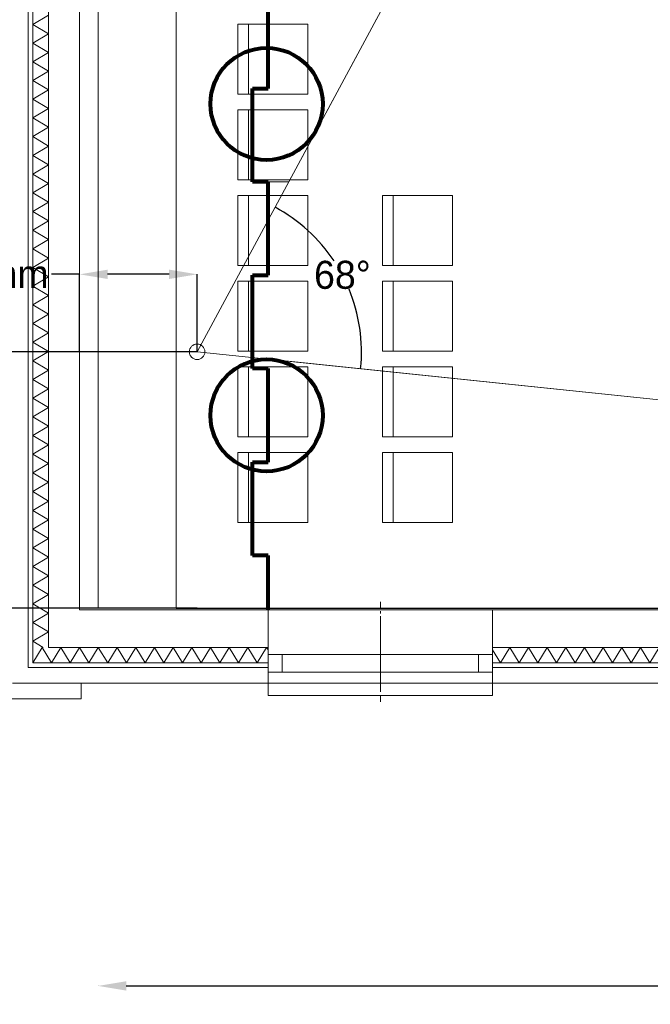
# Model space of a CAD drawing. Header units: millimetres. Extents: x -34570 to 24172, y 36800 to 73669.
# Tile 25 of 91: x 47 to 4094, y 37782 to 44106. Entities that reach past the tile are written whole.
import ezdxf

# ---------------------------------------------------------------- set-up
doc = ezdxf.new("R2010")
doc.units = ezdxf.units.MM
doc.header["$PDMODE"] = 65
for name, color, linetype, lineweight in [('camera', 3, 'Continuous', 9), ('IVS test', 4, 'Continuous', 80), ('Standard', 253, 'Continuous', 9), ('XR$4$STANDARD', 253, 'Continuous', 9)]:
    doc.layers.add(name, color=color, linetype=linetype, lineweight=lineweight)
doc.dimstyles.get("Standard").update_dxf_attribs({"dimtxt": 180, "dimasz": 0.18, "dimexe": 0.18, "dimexo": 0.0625, "dimgap": 0.09, "dimtad": 0, "dimtih": 1, "dimtoh": 1, "dimdec": 4, "dimzin": 0, "dimdsep": 46, "dimtxsty": 'Standard', "dimcen": 0.09, "dimadec": 0, "dimazin": 0, "dimtfac": 1, "dimtdec": 4, "dimtofl": 0, "dimtmove": 0, "dimatfit": 3, "dimfxl": 1, "dimtolj": 1, "dimtzin": 0, "dimarcsym": 0})

# ---------------------------------------------------------------- blocks, each defined once
blk = doc.blocks.new('*D2')
at = {"layer": 'Defpoints', "color": 0}
for p in [(1051.2, 49062.8), (1051.2, 40327.3), (6134.2, 40327.3)]:
    blk.add_point(p, dxfattribs=at)
at = {"layer": 'IVS test', "color": 0, "lineweight": -2}
for p, q in [((1051.3, 49062.8), (6134.4, 49062.8)), ((6134.2, 48882.8), (6134.2, 44785.2)), ((6134.2, 40507.3), (6134.2, 44605)), ((1051.3, 40327.3), (6134.4, 40327.3))]:
    blk.add_line(p, q, dxfattribs=at)
at = {"layer": 'IVS test', "color": 0}
for points in [[(6164.2, 48882.8), (6104.2, 48882.8), (6134.2, 49062.8)], [(6104.2, 40507.3), (6164.2, 40507.3), (6134.2, 40327.3)]]:
    blk.add_solid(points, dxfattribs=at)
at = {"layer": 'IVS test', "color": 0, "insert": (6134.2, 44695.1), "char_height": 180, "attachment_point": 5}
blk.add_mtext('\\A1;8735mm', dxfattribs=at)
blk = doc.blocks.new('*D7')
at = {"layer": 'camera', "color": 0, "lineweight": -2}
for start, end in [(33.58096, 61.69086), (354.07732, 22.47337)]:
    blk.add_arc((1185.8, 41973.1), 1054.5, start, end, dxfattribs=at)
at = {"layer": 'camera', "color": 0}
for points in [[(1685.9, 42901.5), (1685.9, 42901.5), (1685.7, 42901.6)], [(2234.7, 41864.3), (2234.7, 41864.3), (2234.7, 41864.1)]]:
    blk.add_solid(points, dxfattribs=at)
at = {"layer": 'Defpoints', "color": 0}
for p in [(2961.7, 45271.4), (2196.3, 42274.6), (1185.8, 41973.1), (1185.8, 41973.1), (6134.2, 41458.9)]:
    blk.add_point(p, dxfattribs=at)
at = {"layer": 'camera', "color": 0, "insert": (2117.9, 42466.3), "char_height": 180, "attachment_point": 5}
blk.add_mtext('\\A1;68%%d', dxfattribs=at)
blk = doc.blocks.new('*D8')
at = {"layer": 'camera', "color": 0, "lineweight": -2}
for start, end in [(358.20488, 13.52009), (336.6513, 351.95182)]:
    blk.add_arc((551.2, 46423.1), 1657.9, start, end, dxfattribs=at)
at = {"layer": 'camera', "color": 0}
for points in [[(2163.2, 46810.7), (2163.2, 46810.7), (2163.2, 46810.9)], [(2073.3, 45766), (2073.4, 45766), (2073.3, 45765.9)]]:
    blk.add_solid(points, dxfattribs=at)
at = {"layer": 'Defpoints', "color": 0}
for p in [(10945.7, 48923.6), (551.2, 46423.1), (551.2, 46423.1), (2178.3, 46105), (11273.4, 41793.2)]:
    blk.add_point(p, dxfattribs=at)
at = {"layer": 'camera', "color": 0, "insert": (2203, 46281.1), "char_height": 180, "attachment_point": 5}
blk.add_mtext('\\A1;37%%d', dxfattribs=at)
blk = doc.blocks.new('*D9')
at = {"layer": 'camera', "color": 0, "lineweight": -2}
for p, q in [((431.5, 42470.7), (251.5, 42470.7)), ((431.5, 41973.1), (431.5, 42470.9)), ((1005.8, 42470.7), (611.5, 42470.7)), ((1185.8, 41973.1), (1185.8, 42470.9))]:
    blk.add_line(p, q, dxfattribs=at)
at = {"layer": 'camera', "color": 0}
for points in [[(611.5, 42500.7), (611.5, 42440.7), (431.5, 42470.7)], [(1005.8, 42440.7), (1005.8, 42500.7), (1185.8, 42470.7)]]:
    blk.add_solid(points, dxfattribs=at)
at = {"layer": 'Defpoints', "color": 0}
for p in [(431.5, 42470.7), (431.5, 41973.1), (1185.8, 41973.1)]:
    blk.add_point(p, dxfattribs=at)
at = {"layer": 'camera', "color": 0, "insert": (-168.6, 42470.7), "char_height": 180, "attachment_point": 5}
blk.add_mtext('\\A1;754mm', dxfattribs=at)
blk = doc.blocks.new('*D11')
at = {"layer": 'camera', "color": 0, "lineweight": -2}
for p, q in [((1185.7, 41973.1), (-528.8, 41973.1)), ((-528.6, 41793.1), (-528.6, 41240.3)), ((-528.6, 40507.3), (-528.6, 41060.1)), ((1185.7, 40327.3), (-528.8, 40327.3))]:
    blk.add_line(p, q, dxfattribs=at)
at = {"layer": 'camera', "color": 0}
for points in [[(-498.6, 41793.1), (-558.6, 41793.1), (-528.6, 41973.1)], [(-558.6, 40507.3), (-498.6, 40507.3), (-528.6, 40327.3)]]:
    blk.add_solid(points, dxfattribs=at)
at = {"layer": 'Defpoints', "color": 0}
for p in [(1185.8, 41973.1), (-528.6, 40327.3), (1185.8, 40327.3)]:
    blk.add_point(p, dxfattribs=at)
at = {"layer": 'camera', "color": 0, "insert": (-528.6, 41150.2), "char_height": 180, "attachment_point": 5}
blk.add_mtext('\\A1;1646mm', dxfattribs=at)
blk = doc.blocks.new('*D13')
at = {"layer": 'camera', "color": 0, "lineweight": -2}
for p, q in [((551.2, 37901.5), (551.2, 37900.3)), ((731.2, 37900.5), (6042.9, 37900.5)), ((12464.8, 37900.5), (7153.1, 37900.5)), ((12644.8, 37901.5), (12644.8, 37900.3))]:
    blk.add_line(p, q, dxfattribs=at)
at = {"layer": 'camera', "color": 0}
for points in [[(731.2, 37930.5), (731.2, 37870.5), (551.2, 37900.5)], [(12464.8, 37870.5), (12464.8, 37930.5), (12644.8, 37900.5)]]:
    blk.add_solid(points, dxfattribs=at)
at = {"layer": 'Defpoints', "color": 0}
for p in [(551.2, 46423.1), (12644.8, 46423.1), (12644.8, 37900.5)]:
    blk.add_point(p, dxfattribs=at)
at = {"layer": 'camera', "color": 0, "insert": (6598, 37900.5), "char_height": 180, "attachment_point": 5}
blk.add_mtext('\\A1;12094mm', dxfattribs=at)

msp = doc.modelspace()

# ---------------------------------------------------------------- linework, layer by layer
at = {"layer": 'camera'}
for p, q in [((4149.83806, 47478.08239), (1773.60312, 43064.81741)), ((1185.77669, 41973.07611), (2961.72059, 45271.4499)), ((1773.60312, 43064.81741), (2961.72059, 45271.4499)), ((1773.60312, 43064.81741), (1631.53885, 43064.81741)), ((1631.53885, 43064.81741), (1773.60312, 43064.81741)), ((1185.77669, 41973.07611), (6134.17902, 41458.87468)), ((8092.17968, 41255.41371), (1668.74704, 41922.8894))]:
    msp.add_line(p, q, dxfattribs=at)
msp.add_circle((1185.77669, 41973.13861), 50, dxfattribs=at)
at = {"layer": 'IVS test'}
for p, q in [((1641.53885, 43664.81741), (1641.53885, 44264.81741)), ((1541.53885, 43064.81741), (1541.53885, 43664.81741)), ((1541.53885, 43664.81741), (1641.53885, 43664.81741)), ((1641.53885, 43064.81741), (1541.53885, 43064.81741)), ((1641.53885, 42464.81741), (1641.53885, 43064.81741)), ((1541.53885, 41864.81741), (1541.53885, 42464.81741)), ((1541.53885, 42464.81741), (1641.53885, 42464.81741)), ((1641.53885, 41864.81741), (1541.53885, 41864.81741)), ((1641.53885, 41264.81741), (1641.53885, 41864.81741)), ((1541.53885, 40664.81741), (1541.53885, 41264.81741)), ((1541.53885, 41264.81741), (1641.53885, 41264.81741)), ((1641.53885, 40664.81741), (1541.53885, 40664.81741)), ((1641.53885, 40314.81741), (1641.53885, 40664.81741))]:
    msp.add_line(p, q, dxfattribs=at)
for centre in [(1631.53885, 43564.81741), (1631.53885, 41564.81741)]:
    msp.add_circle(centre, 360, dxfattribs=at)
at = {"layer": 'Standard'}
for p, q in [((431.53885, 40314.81741), (431.53885, 48374.81741)), ((231.53885, 40314.81741), (231.53885, 48274.81741)), ((231.53885, 48274.81741), (231.53885, 40314.81741)), ((101.53885, 48244.81741), (101.53885, 39974.81741)), ((131.53885, 48244.81741), (131.53885, 40074.81741)), ((131.53885, 40074.81741), (131.53885, 48244.81741)), ((101.53885, 39944.81741), (101.53885, 48144.81741)), ((231.53885, 44134.81741), (131.53885, 44074.81741)), ((131.53885, 44074.81741), (231.53885, 44014.81741)), ((231.53885, 44014.81741), (131.53885, 43954.81741)), ((131.53885, 43954.81741), (231.53885, 43894.81741)), ((231.53885, 43894.81741), (131.53885, 43834.81741)), ((131.53885, 43834.81741), (231.53885, 43774.81741)), ((231.53885, 43774.81741), (131.53885, 43714.81741)), ((131.53885, 43714.81741), (231.53885, 43654.81741)), ((231.53885, 43654.81741), (131.53885, 43594.81741)), ((131.53885, 43594.81741), (231.53885, 43534.81741)), ((231.53885, 43534.81741), (131.53885, 43474.81741)), ((131.53885, 43474.81741), (231.53885, 43414.81741)), ((231.53885, 43414.81741), (131.53885, 43354.81741)), ((131.53885, 43354.81741), (231.53885, 43294.81741)), ((231.53885, 43294.81741), (131.53885, 43234.81741)), ((131.53885, 43234.81741), (231.53885, 43174.81741)), ((231.53885, 43174.81741), (131.53885, 43114.81741)), ((131.53885, 43114.81741), (231.53885, 43054.81741)), ((231.53885, 43054.81741), (131.53885, 42994.81741)), ((131.53885, 42994.81741), (231.53885, 42934.81741)), ((231.53885, 42934.81741), (131.53885, 42874.81741)), ((131.53885, 42874.81741), (231.53885, 42814.81741)), ((231.53885, 42814.81741), (131.53885, 42754.81741)), ((131.53885, 42754.81741), (231.53885, 42694.81741)), ((231.53885, 42694.81741), (131.53885, 42634.81741)), ((131.53885, 42634.81741), (231.53885, 42574.81741)), ((231.53885, 42574.81741), (131.53885, 42514.81741)), ((131.53885, 42514.81741), (231.53885, 42454.81741)), ((231.53885, 42454.81741), (131.53885, 42394.81741)), ((131.53885, 42394.81741), (231.53885, 42334.81741)), ((231.53885, 42334.81741), (131.53885, 42274.81741)), ((131.53885, 42274.81741), (231.53885, 42214.81741)), ((231.53885, 42214.81741), (131.53885, 42154.81741)), ((131.53885, 42154.81741), (231.53885, 42094.81741)), ((231.53885, 42094.81741), (131.53885, 42034.81741)), ((131.53885, 42034.81741), (231.53885, 41974.81741)), ((231.53885, 41974.81741), (131.53885, 41914.81741)), ((131.53885, 41914.81741), (231.53885, 41854.81741)), ((231.53885, 41854.81741), (131.53885, 41794.81741)), ((131.53885, 41794.81741), (231.53885, 41734.81741)), ((231.53885, 41734.81741), (131.53885, 41674.81741)), ((131.53885, 41674.81741), (231.53885, 41614.81741)), ((231.53885, 41614.81741), (131.53885, 41554.81741)), ((131.53885, 41554.81741), (231.53885, 41494.81741)), ((231.53885, 41494.81741), (131.53885, 41434.81741)), ((131.53885, 41434.81741), (231.53885, 41374.81741)), ((231.53885, 41374.81741), (131.53885, 41314.81741)), ((131.53885, 41314.81741), (231.53885, 41254.81741)), ((231.53885, 41254.81741), (131.53885, 41194.81741)), ((131.53885, 41194.81741), (231.53885, 41134.81741)), ((231.53885, 41134.81741), (131.53885, 41074.81741)), ((131.53885, 41074.81741), (231.53885, 41014.81741)), ((231.53885, 41014.81741), (131.53885, 40954.81741)), ((131.53885, 40954.81741), (231.53885, 40894.81741)), ((231.53885, 40894.81741), (131.53885, 40834.81741)), ((131.53885, 40834.81741), (231.53885, 40774.81741)), ((231.53885, 40774.81741), (131.53885, 40714.81741)), ((131.53885, 40714.81741), (231.53885, 40654.81741)), ((231.53885, 40654.81741), (131.53885, 40594.81741)), ((131.53885, 40594.81741), (231.53885, 40534.81741)), ((231.53885, 40534.81741), (131.53885, 40474.81741)), ((131.53885, 40474.81741), (231.53885, 40414.81741)), ((231.53885, 40414.81741), (131.53885, 40354.81741)), ((131.53885, 40354.81741), (231.53885, 40294.81741)), ((2361.53885, 40324.60908), (2361.53885, 40366.44241)), ((2361.53885, 40366.44241), (2361.53885, 40324.60908)), ((231.53885, 40294.81741), (131.53885, 40234.81741)), ((231.53885, 40074.81741), (231.53885, 40314.81741)), ((231.53885, 40314.81741), (231.53885, 40074.81741)), ((1641.53885, 40314.81741), (431.53885, 40314.81741)), ((3081.53885, 40314.81741), (1641.53885, 40314.81741)), ((1641.53885, 40314.81741), (1641.53885, 40074.81741)), ((2361.53885, 40308.06741), (2361.53885, 40291.81741)), ((2361.53885, 40291.81741), (2361.53885, 40308.06741)), ((4281.53885, 40314.81741), (3081.53885, 40314.81741)), ((3081.53885, 40074.81741), (3081.53885, 40314.81741)), ((131.53885, 40234.81741), (231.53885, 40174.81741)), ((2361.53885, 40232.77574), (2361.53885, 40274.60908)), ((2361.53885, 40274.60908), (2361.53885, 40232.77574)), ((2361.53885, 40224.60908), (2361.53885, 40266.44241)), ((2361.53885, 40266.44241), (2361.53885, 40224.60908)), ((2361.53885, 40194.60908), (2361.53885, 40236.44241)), ((2361.53885, 40236.44241), (2361.53885, 40194.60908)), ((231.53885, 40174.81741), (131.53885, 40114.81741)), ((2361.53885, 40217.27574), (2361.53885, 40201.02574)), ((2361.53885, 40201.02574), (2361.53885, 40217.27574)), ((2361.53885, 40208.06741), (2361.53885, 40191.81741)), ((2361.53885, 40191.81741), (2361.53885, 40208.06741)), ((2361.53885, 40164.60908), (2361.53885, 40206.44241)), ((2361.53885, 40206.44241), (2361.53885, 40164.60908)), ((2361.53885, 40142.31741), (2361.53885, 40184.15074)), ((2361.53885, 40184.15074), (2361.53885, 40142.31741)), ((2361.53885, 40178.06741), (2361.53885, 40161.81741)), ((2361.53885, 40161.81741), (2361.53885, 40178.06741)), ((2361.53885, 40132.77574), (2361.53885, 40174.60908)), ((2361.53885, 40174.60908), (2361.53885, 40132.77574)), ((131.53885, 40114.81741), (198.20551, 40074.81741)), ((2361.53885, 40148.06741), (2361.53885, 40131.81741)), ((2361.53885, 40131.81741), (2361.53885, 40148.06741)), ((2361.53885, 40102.77574), (2361.53885, 40144.60908)), ((2361.53885, 40144.60908), (2361.53885, 40102.77574)), ((2361.53885, 40094.60908), (2361.53885, 40136.44241)), ((2361.53885, 40136.44241), (2361.53885, 40094.60908)), ((2361.53885, 40125.77574), (2361.53885, 40109.52574)), ((2361.53885, 40109.52574), (2361.53885, 40125.77574)), ((2361.53885, 40117.27574), (2361.53885, 40101.02574)), ((2361.53885, 40101.02574), (2361.53885, 40117.27574)), ((2361.53885, 40072.77574), (2361.53885, 40114.60908)), ((2361.53885, 40114.60908), (2361.53885, 40072.77574)), ((2361.53885, 40050.48408), (2361.53885, 40092.31741)), ((2361.53885, 40092.31741), (2361.53885, 40050.48408)), ((131.53885, 39974.81741), (191.53885, 40074.81741)), ((131.53885, 40074.81741), (131.53885, 39974.81741)), ((131.53885, 39974.81741), (131.53885, 40074.81741)), ((191.53885, 40074.81741), (251.53885, 39974.81741)), ((1641.53885, 40074.81741), (231.53885, 40074.81741)), ((231.53885, 40074.81741), (1641.53885, 40074.81741)), ((251.53885, 39974.81741), (311.53885, 40074.81741)), ((311.53885, 40074.81741), (371.53885, 39974.81741)), ((371.53885, 39974.81741), (431.53885, 40074.81741)), ((431.53885, 40074.81741), (491.53885, 39974.81741)), ((491.53885, 39974.81741), (551.53885, 40074.81741)), ((551.53885, 40074.81741), (611.53885, 39974.81741)), ((611.53885, 39974.81741), (671.53885, 40074.81741)), ((671.53885, 40074.81741), (731.53885, 39974.81741)), ((731.53885, 39974.81741), (791.53885, 40074.81741)), ((791.53885, 40074.81741), (851.53885, 39974.81741)), ((851.53885, 39974.81741), (911.53885, 40074.81741)), ((911.53885, 40074.81741), (971.53885, 39974.81741)), ((971.53885, 39974.81741), (1031.53885, 40074.81741)), ((1031.53885, 40074.81741), (1091.53885, 39974.81741)), ((1091.53885, 39974.81741), (1151.53885, 40074.81741)), ((1151.53885, 40074.81741), (1211.53885, 39974.81741)), ((1211.53885, 39974.81741), (1271.53885, 40074.81741)), ((1271.53885, 40074.81741), (1331.53885, 39974.81741)), ((1331.53885, 39974.81741), (1391.53885, 40074.81741)), ((1391.53885, 40074.81741), (1451.53885, 39974.81741)), ((1451.53885, 39974.81741), (1511.53885, 40074.81741)), ((1511.53885, 40074.81741), (1571.53885, 39974.81741)), ((1571.53885, 39974.81741), (1631.53885, 40074.81741)), ((1631.53885, 40074.81741), (1641.53885, 40058.15074)), ((1641.53885, 40074.81741), (1641.53885, 40028.81741)), ((2361.53885, 40087.27574), (2361.53885, 40071.02574)), ((2361.53885, 40071.02574), (2361.53885, 40087.27574)), ((2361.53885, 40042.31741), (2361.53885, 40084.15074)), ((2361.53885, 40084.15074), (2361.53885, 40042.31741)), ((2361.53885, 40078.06741), (2361.53885, 40061.81741)), ((2361.53885, 40061.81741), (2361.53885, 40078.06741)), ((2361.53885, 40057.27574), (2361.53885, 40041.02574)), ((2361.53885, 40041.02574), (2361.53885, 40057.27574)), ((2361.53885, 40012.31741), (2361.53885, 40054.15074)), ((2361.53885, 40054.15074), (2361.53885, 40012.31741)), ((2361.53885, 40002.77574), (2361.53885, 40044.60908)), ((2361.53885, 40044.60908), (2361.53885, 40002.77574)), ((2361.53885, 40034.98408), (2361.53885, 40018.73408)), ((2361.53885, 40018.73408), (2361.53885, 40034.98408)), ((3081.53885, 40028.81741), (3081.53885, 40074.81741)), ((4281.53885, 40074.81741), (3081.53885, 40074.81741)), ((3081.53885, 40074.81741), (4281.53885, 40074.81741)), ((3081.53885, 40058.15074), (3131.53885, 39974.81741)), ((3131.53885, 39974.81741), (3191.53885, 40074.81741)), ((3191.53885, 40074.81741), (3251.53885, 39974.81741)), ((3251.53885, 39974.81741), (3311.53885, 40074.81741)), ((3311.53885, 40074.81741), (3371.53885, 39974.81741)), ((3371.53885, 39974.81741), (3431.53885, 40074.81741)), ((3431.53885, 40074.81741), (3491.53885, 39974.81741)), ((3491.53885, 39974.81741), (3551.53885, 40074.81741)), ((3551.53885, 40074.81741), (3611.53885, 39974.81741)), ((3611.53885, 39974.81741), (3671.53885, 40074.81741)), ((3671.53885, 40074.81741), (3731.53885, 39974.81741)), ((3731.53885, 39974.81741), (3791.53885, 40074.81741)), ((3791.53885, 40074.81741), (3851.53885, 39974.81741)), ((3851.53885, 39974.81741), (3911.53885, 40074.81741)), ((3911.53885, 40074.81741), (3971.53885, 39974.81741)), ((3971.53885, 39974.81741), (4031.53885, 40074.81741)), ((4031.53885, 40074.81741), (4091.53885, 39974.81741)), ((4091.53885, 39974.81741), (4151.53885, 40074.81741)), ((101.53885, 39974.81741), (101.53885, 39944.81741)), ((131.53885, 39974.81741), (1641.53885, 39974.81741)), ((1641.53885, 39974.81741), (131.53885, 39974.81741)), ((1731.53885, 40028.81741), (1641.53885, 40028.81741)), ((1641.53885, 40028.81741), (1641.53885, 39914.81741)), ((1641.53885, 40028.81741), (3081.53885, 40028.81741)), ((1641.53885, 40028.81741), (1641.53885, 39974.81741)), ((3081.53885, 40028.81741), (1641.53885, 40028.81741)), ((1641.53885, 40028.81741), (1641.53885, 39974.81741)), ((1641.53885, 39974.81741), (1641.53885, 39944.81741)), ((1641.53885, 39974.81741), (1641.53885, 39944.81741)), ((1731.53885, 39914.81741), (1731.53885, 40028.81741)), ((2361.53885, 40025.77574), (2361.53885, 40009.52574)), ((2361.53885, 40009.52574), (2361.53885, 40025.77574)), ((2361.53885, 39982.31741), (2361.53885, 40024.15074)), ((2361.53885, 40024.15074), (2361.53885, 39982.31741)), ((2361.53885, 39955.98408), (2361.53885, 39997.81741)), ((2361.53885, 39997.81741), (2361.53885, 39955.98408)), ((2361.53885, 39995.77574), (2361.53885, 39979.52574)), ((2361.53885, 39979.52574), (2361.53885, 39995.77574)), ((2361.53885, 39950.48408), (2361.53885, 39992.31741)), ((2361.53885, 39992.31741), (2361.53885, 39950.48408)), ((2361.53885, 39987.27574), (2361.53885, 39971.02574)), ((2361.53885, 39971.02574), (2361.53885, 39987.27574)), ((2991.53885, 39914.81741), (2991.53885, 40028.81741)), ((2991.53885, 40028.81741), (3081.53885, 40028.81741)), ((3081.53885, 40028.81741), (3081.53885, 39914.81741)), ((3081.53885, 39974.81741), (3081.53885, 40028.81741)), ((3081.53885, 39974.81741), (3081.53885, 40028.81741)), ((3081.53885, 39944.81741), (3081.53885, 39974.81741)), ((3081.53885, 39974.81741), (4281.53885, 39974.81741)), ((4281.53885, 39974.81741), (3081.53885, 39974.81741)), ((3081.53885, 39944.81741), (3081.53885, 39974.81741)), ((1641.53885, 39944.81741), (101.53885, 39944.81741)), ((101.53885, 39944.81741), (1641.53885, 39944.81741)), ((1641.53885, 39944.81741), (1641.53885, 39914.81741)), ((1641.53885, 39944.81741), (1641.53885, 39914.81741)), ((1641.53885, 39914.81741), (1731.53885, 39914.81741)), ((1641.53885, 39914.81741), (3081.53885, 39914.81741)), ((1641.53885, 39914.81741), (1641.53885, 39764.81741)), ((1641.53885, 39914.81741), (1641.53885, 39844.81741)), ((1641.53885, 39914.81741), (3081.53885, 39914.81741)), ((2361.53885, 39965.77574), (2361.53885, 39949.52574)), ((2361.53885, 39949.52574), (2361.53885, 39965.77574)), ((2361.53885, 39920.48408), (2361.53885, 39962.31741)), ((2361.53885, 39962.31741), (2361.53885, 39920.48408)), ((2361.53885, 39912.31741), (2361.53885, 39954.15074)), ((2361.53885, 39954.15074), (2361.53885, 39912.31741)), ((2361.53885, 39934.98408), (2361.53885, 39918.73408)), ((2361.53885, 39918.73408), (2361.53885, 39934.98408)), ((2361.53885, 39890.48408), (2361.53885, 39932.31741)), ((2361.53885, 39932.31741), (2361.53885, 39890.48408)), ((2361.53885, 39904.98408), (2361.53885, 39888.73408)), ((2361.53885, 39888.73408), (2361.53885, 39904.98408)), ((3081.53885, 39914.81741), (2991.53885, 39914.81741)), ((3081.53885, 39914.81741), (3081.53885, 39944.81741)), ((3081.53885, 39914.81741), (3081.53885, 39944.81741)), ((4281.53885, 39944.81741), (3081.53885, 39944.81741)), ((3081.53885, 39944.81741), (4281.53885, 39944.81741)), ((3081.53885, 39764.81741), (3081.53885, 39914.81741)), ((3081.53885, 39844.81741), (3081.53885, 39914.81741)), ((1.53885, 39844.81741), (101.53885, 39844.81741)), ((441.53885, 39844.81741), (1.53885, 39844.81741)), ((101.53885, 39844.81741), (1641.53885, 39844.81741)), ((441.53885, 39744.81741), (441.53885, 39844.81741)), ((1641.53885, 39844.81741), (3081.53885, 39844.81741)), ((2361.53885, 39855.98408), (2361.53885, 39897.81741)), ((2361.53885, 39897.81741), (2361.53885, 39855.98408)), ((2361.53885, 39895.77574), (2361.53885, 39879.52574)), ((2361.53885, 39879.52574), (2361.53885, 39895.77574)), ((2361.53885, 39874.98408), (2361.53885, 39858.73408)), ((2361.53885, 39858.73408), (2361.53885, 39874.98408)), ((2361.53885, 39825.98408), (2361.53885, 39867.81741)), ((2361.53885, 39867.81741), (2361.53885, 39825.98408)), ((2361.53885, 39820.48408), (2361.53885, 39862.31741)), ((2361.53885, 39862.31741), (2361.53885, 39820.48408)), ((3081.53885, 39844.81741), (4281.53885, 39844.81741)), ((2361.53885, 39795.98408), (2361.53885, 39837.81741)), ((2361.53885, 39837.81741), (2361.53885, 39795.98408)), ((2361.53885, 39804.98408), (2361.53885, 39788.73408)), ((2361.53885, 39788.73408), (2361.53885, 39804.98408)), ((-98.46115, 39744.81741), (441.53885, 39744.81741)), ((1641.53885, 39764.81741), (3081.53885, 39764.81741)), ((2361.53885, 39725.98408), (2361.53885, 39767.81741)), ((2361.53885, 39767.81741), (2361.53885, 39725.98408))]:
    msp.add_line(p, q, dxfattribs=at)
at = {"layer": 'XR$4$STANDARD'}
for p, q in [((551.24352, 49062.79971), (551.24352, 40327.32397)), ((551.24352, 49062.79971), (551.24352, 40327.32397)), ((1051.24352, 40327.32397), (1051.24352, 49062.79971)), ((1051.24352, 40327.32397), (1051.24352, 49062.79971)), ((1896.29369, 44077.32397), (1446.29369, 44077.32397)), ((1446.29369, 44077.32397), (1446.29369, 43627.32397)), ((1896.29369, 44077.32397), (1446.29369, 44077.32397)), ((1446.29369, 44077.32397), (1446.29369, 43627.32397)), ((1516.29369, 44077.32397), (1516.29369, 43627.32397)), ((1516.29369, 44077.32397), (1516.29369, 43627.32397)), ((1896.29369, 43627.32397), (1896.29369, 44077.32397)), ((1896.29369, 43627.32397), (1896.29369, 44077.32397)), ((1446.29369, 43627.32397), (1896.29369, 43627.32397)), ((1446.29369, 43627.32397), (1896.29369, 43627.32397)), ((1896.29369, 43527.32397), (1446.29369, 43527.32397)), ((1446.29369, 43527.32397), (1446.29369, 43077.32397)), ((1896.29369, 43527.32397), (1446.29369, 43527.32397)), ((1446.29369, 43527.32397), (1446.29369, 43077.32397)), ((1516.29369, 43527.32397), (1516.29369, 43077.32397)), ((1516.29369, 43527.32397), (1516.29369, 43077.32397)), ((1896.29369, 43077.32397), (1896.29369, 43527.32397)), ((1896.29369, 43077.32397), (1896.29369, 43527.32397)), ((1446.29369, 43077.32397), (1896.29369, 43077.32397)), ((1446.29369, 43077.32397), (1896.29369, 43077.32397)), ((1896.29369, 42977.32397), (1446.29369, 42977.32397)), ((1446.29369, 42977.32397), (1446.29369, 42527.32397)), ((1896.29369, 42977.32397), (1446.29369, 42977.32397)), ((1446.29369, 42977.32397), (1446.29369, 42527.32397)), ((1516.29369, 42977.32397), (1516.29369, 42527.32397)), ((1516.29369, 42977.32397), (1516.29369, 42527.32397)), ((1896.29369, 42527.32397), (1896.29369, 42977.32397)), ((1896.29369, 42527.32397), (1896.29369, 42977.32397)), ((2824.32991, 42977.32397), (2374.32991, 42977.32397)), ((2374.32991, 42977.32397), (2374.32991, 42527.32397)), ((2824.32991, 42977.32397), (2374.32991, 42977.32397)), ((2374.32991, 42977.32397), (2374.32991, 42527.32397)), ((2444.32991, 42977.32397), (2444.32991, 42527.32397)), ((2444.32991, 42977.32397), (2444.32991, 42527.32397)), ((2824.32991, 42527.32397), (2824.32991, 42977.32397)), ((2824.32991, 42527.32397), (2824.32991, 42977.32397)), ((1446.29369, 42527.32397), (1896.29369, 42527.32397)), ((1446.29369, 42527.32397), (1896.29369, 42527.32397)), ((2374.32991, 42527.32397), (2824.32991, 42527.32397)), ((2374.32991, 42527.32397), (2824.32991, 42527.32397)), ((1896.29369, 42427.32397), (1446.29369, 42427.32397)), ((1446.29369, 42427.32397), (1446.29369, 41977.32397)), ((1896.29369, 42427.32397), (1446.29369, 42427.32397)), ((1446.29369, 42427.32397), (1446.29369, 41977.32397)), ((1516.29369, 42427.32397), (1516.29369, 41977.32397)), ((1516.29369, 42427.32397), (1516.29369, 41977.32397)), ((1896.29369, 41977.32397), (1896.29369, 42427.32397)), ((1896.29369, 41977.32397), (1896.29369, 42427.32397)), ((2824.32991, 42427.32397), (2374.32991, 42427.32397)), ((2374.32991, 42427.32397), (2374.32991, 41977.32397)), ((2824.32991, 42427.32397), (2374.32991, 42427.32397)), ((2374.32991, 42427.32397), (2374.32991, 41977.32397)), ((2444.32991, 42427.32397), (2444.32991, 41977.32397)), ((2444.32991, 42427.32397), (2444.32991, 41977.32397)), ((2824.32991, 41977.32397), (2824.32991, 42427.32397)), ((2824.32991, 41977.32397), (2824.32991, 42427.32397)), ((1446.29369, 41977.32397), (1896.29369, 41977.32397)), ((1446.29369, 41977.32397), (1896.29369, 41977.32397)), ((2374.32991, 41977.32397), (2824.32991, 41977.32397)), ((2374.32991, 41977.32397), (2824.32991, 41977.32397)), ((1896.29369, 41877.32397), (1446.29369, 41877.32397)), ((1446.29369, 41877.32397), (1446.29369, 41427.32397)), ((1896.29369, 41877.32397), (1446.29369, 41877.32397)), ((1446.29369, 41877.32397), (1446.29369, 41427.32397)), ((1516.29369, 41877.32397), (1516.29369, 41427.32397)), ((1516.29369, 41877.32397), (1516.29369, 41427.32397)), ((1896.29369, 41427.32397), (1896.29369, 41877.32397)), ((1896.29369, 41427.32397), (1896.29369, 41877.32397)), ((2824.32991, 41877.32397), (2374.32991, 41877.32397)), ((2374.32991, 41877.32397), (2374.32991, 41427.32397)), ((2824.32991, 41877.32397), (2374.32991, 41877.32397)), ((2374.32991, 41877.32397), (2374.32991, 41427.32397)), ((2444.32991, 41877.32397), (2444.32991, 41427.32397)), ((2444.32991, 41877.32397), (2444.32991, 41427.32397)), ((2824.32991, 41427.32397), (2824.32991, 41877.32397)), ((2824.32991, 41427.32397), (2824.32991, 41877.32397)), ((1446.29369, 41427.32397), (1896.29369, 41427.32397)), ((1446.29369, 41427.32397), (1896.29369, 41427.32397)), ((2374.32991, 41427.32397), (2824.32991, 41427.32397)), ((2374.32991, 41427.32397), (2824.32991, 41427.32397)), ((1896.29369, 41327.32397), (1446.29369, 41327.32397)), ((1446.29369, 41327.32397), (1446.29369, 40877.32397)), ((1896.29369, 41327.32397), (1446.29369, 41327.32397)), ((1446.29369, 41327.32397), (1446.29369, 40877.32397)), ((1516.29369, 41327.32397), (1516.29369, 40877.32397)), ((1516.29369, 41327.32397), (1516.29369, 40877.32397)), ((1896.29369, 40877.32397), (1896.29369, 41327.32397)), ((1896.29369, 40877.32397), (1896.29369, 41327.32397)), ((2824.32991, 41327.32397), (2374.32991, 41327.32397)), ((2374.32991, 41327.32397), (2374.32991, 40877.32397)), ((2824.32991, 41327.32397), (2374.32991, 41327.32397)), ((2374.32991, 41327.32397), (2374.32991, 40877.32397)), ((2444.32991, 41327.32397), (2444.32991, 40877.32397)), ((2444.32991, 41327.32397), (2444.32991, 40877.32397)), ((2824.32991, 40877.32397), (2824.32991, 41327.32397)), ((2824.32991, 40877.32397), (2824.32991, 41327.32397)), ((1446.29369, 40877.32397), (1896.29369, 40877.32397)), ((1446.29369, 40877.32397), (1896.29369, 40877.32397)), ((2374.32991, 40877.32397), (2824.32991, 40877.32397)), ((2374.32991, 40877.32397), (2824.32991, 40877.32397)), ((451.24352, 40327.32397), (1051.24352, 40327.32397)), ((451.24352, 40327.32397), (1051.24352, 40327.32397))]:
    msp.add_line(p, q, dxfattribs=at)

# ---------------------------------------------------------------- dimensions: what is measured, and where the dimension line sits
at = {"layer": 'camera'}
for base, line1, line2, picture, middle in [((2178.33734, 46105.02145), ((551.24352, 46423.09978), (10945.68412, 48923.63365)), ((551.24352, 46423.09978), (11273.41737, 41793.21284)), '*D8', (2203.04168, 46281.0753)), ((2196.30675, 42274.55684), ((1185.77669, 41973.07611), (6134.17902, 41458.87468)), ((1185.77669, 41973.07611), (2961.72059, 45271.4499)), '*D7', (2117.88284, 42466.26953))]:
    dim = msp.add_angular_dim_2l(base=base, line1=line1, line2=line2, dimstyle='Standard', dxfattribs=at)
    dim.commit()
    dim.dimension.update_dxf_attribs({"geometry": picture, "text_midpoint": middle})
for base, p1, p2, override, picture, middle in [((12644.75966, 37900.48634), (551.18102, 46423.09978), (12644.75966, 46423.09978), {"dimasz": 180, "dimdec": 0, "dimlfac": 1, "dimpost": 'mm', "dimfxlon": 1}, '*D13', (6597.97034, 37900.48634)), ((431.53885, 42470.743), (1185.77669, 41973.07611), (431.53885, 41973.07611), {"dimasz": 180, "dimdec": 0, "dimlfac": 1, "dimpost": 'mm'}, '*D9', (-168.55115, 42470.743))]:
    dim = msp.add_linear_dim(base=base, p1=p1, p2=p2, dimstyle='Standard', override=override, dxfattribs=at)
    dim.commit()
    dim.dimension.update_dxf_attribs({"geometry": picture, "text_midpoint": middle})
dim = msp.add_linear_dim(base=(-528.63098, 40327.32397), p1=(1185.77669, 41973.13861), p2=(1185.77669, 40327.32397), angle=90, dimstyle='Standard', override={"dimasz": 180, "dimdec": 0, "dimlfac": 1, "dimpost": 'mm', "dimsah": 1, "dimfxlon": 0}, dxfattribs=at)
dim.commit()
dim.dimension.update_dxf_attribs({"geometry": '*D11', "text_midpoint": (-528.63098, 41150.23129)})
at = {"layer": 'IVS test'}
dim = msp.add_linear_dim(base=(6134.17902, 40327.32397), p1=(1051.24352, 49062.79971), p2=(1051.24352, 40327.32397), angle=90, dimstyle='Standard', override={"dimasz": 180, "dimdec": 0, "dimlfac": 1, "dimpost": 'mm'}, dxfattribs=at)
dim.commit()
dim.dimension.update_dxf_attribs({"geometry": '*D2', "text_midpoint": (6134.17902, 44695.06184)})

doc.saveas('drawing.dxf')
